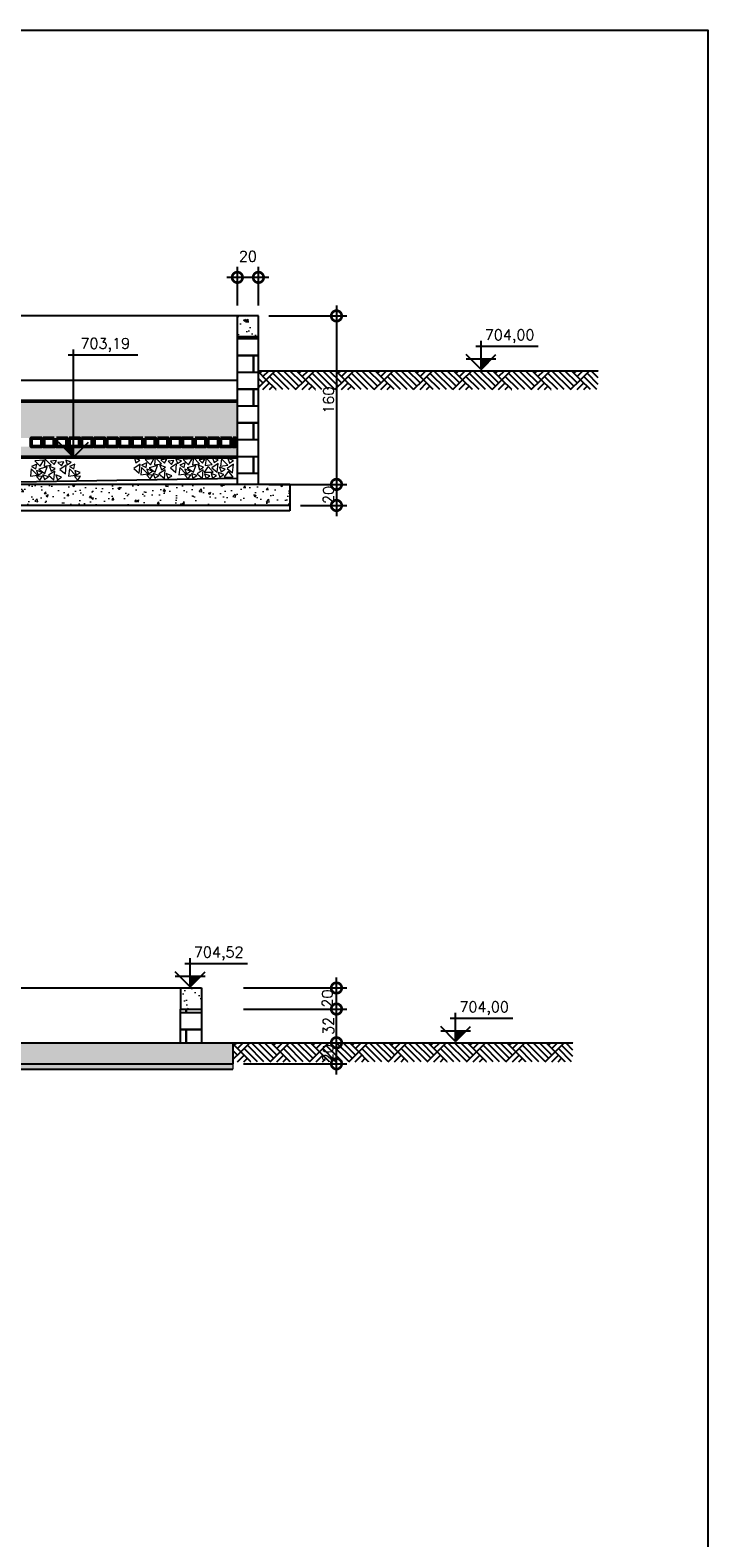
# Model space of a CAD drawing. Header units: millimetres. Extents: x 6945 to 10975, y 4271 to 7141.
# Tile 14 of 14: x 10331 to 10975, y 5709 to 7141. Entities that reach past the tile are written whole.
import ezdxf

# ---------------------------------------------------------------- set-up
doc = ezdxf.new("R2010")
doc.units = ezdxf.units.MM
doc.header["$LTSCALE"] = 0.1
doc.header["$MEASUREMENT"] = 0
doc.layers.get('Defpoints').update_dxf_attribs({"color": 200})
for name, color, linetype in [('-AREIA', 2, 'Continuous'), ('-HACHURA', 7, 'Continuous'), ('-LODO', 254, 'Continuous'), ('CARIMBO', 7, 'Continuous'), ('COTAS', 16, 'Continuous'), ('DIM', 7, 'Continuous'), ('ELEVAÇÃO', 2, 'Continuous'), ('ESTRUTURA', 6, 'Continuous'), ('NA', 130, 'Continuous'), ('TERRENO', 1, 'Continuous'), ('TEXTO', 2, 'Continuous')]:
    doc.layers.add(name, color=color, linetype=linetype)
for name, color, linetype, lineweight in [('-TIJOLO', 9, 'Continuous', 9), ('CONCRETO', 3, 'Continuous', 9), ('PAREDE4', 3, 'Continuous', 50)]:
    doc.layers.add(name, color=color, linetype=linetype, lineweight=lineweight)
doc.styles.add('ROMANS', font='ROMANS.shx')
doc.dimstyles.new('DIM50', dxfattribs={"dimscale": 0, "dimtxt": 10, "dimasz": 20, "dimexe": 10, "dimexo": 10, "dimgap": 2.5, "dimtad": 1, "dimdec": 0, "dimtxsty": 'ROMANS', "dimblk": 'ARCHTICK', "dimblk1": 'DOTSMALL', "dimblk2": 'DOTSMALL', "dimsah": 1, "dimcen": 2.5, "dimdle": 10, "dimclrd": 7, "dimclre": 7, "dimclrt": 2, "dimazin": 0, "dimtfac": 1, "dimtdec": 0, "dimtmove": 2, "dimatfit": 3, "dimldrblk": 'ARCHTICK', "dimfxl": 0, "dimarcsym": 0})
pattern_1 = [(50, (631.413, -1240.964), (21.517805, -1.882564), [2.25, -24.75]), (355, (631.413, -1240.964), (-4.16254, 22.565764), [1.8, -19.8]), (100.4514, (633.206, -1241.121), (17.35528, 20.683186), [1.912206, -21.034263]), (46.1842, (631.413, -1234.964), (32.01723, -4.96557), [3.375, -37.125]), (96.6356, (634.08, -1235.378), (28.03988, 29.223536), [2.86831, -31.55139]), (351.1842, (631.413, -1234.964), (28.03986, 29.22356), [2.7, -29.7]), (21, (634.413, -1236.464), (17.907212, -12.078567), [2.25, -24.75]), (326, (634.413, -1236.464), (7.29946, 21.7545), [1.8, -19.8]), (71.4514, (635.905, -1237.47), (25.20668, 9.675915), [1.912206, -21.034263]), (37.5, (631.413, -1240.9644), (0.3647957, 9.9868156), [0, -19.56, 0, -20.1, 0, -19.875]), (7.5, (631.413, -1240.964), (7.892086, 11.832351), [0, -11.46, 0, -19.11, 0, -7.575]), (327.5, (624.723, -1240.9644), (16.014673, -0.676646), [0, -7.5, 0, -23.4, 0, -31.05]), (317.5, (621.723, -1240.964), (17.495585, 3.00315), [0, -9.75, 0, -15.54, 0, -22.05])]
pattern_2 = [(50, (577.26, -1736.82), (21.517805, -1.882564), [2.25, -24.75]), (355, (577.26, -1736.82), (-4.16254, 22.565764), [1.8, -19.8]), (100.4514, (579.053, -1736.976), (17.35528, 20.683186), [1.912206, -21.034263]), (46.1842, (577.26, -1730.82), (32.01723, -4.96557), [3.375, -37.125]), (96.6356, (579.928, -1731.233), (28.03988, 29.223536), [2.86831, -31.55139]), (351.1842, (577.26, -1730.82), (28.03986, 29.22356), [2.7, -29.7]), (21, (580.26, -1732.32), (17.907212, -12.078567), [2.25, -24.75]), (326, (580.26, -1732.32), (7.29946, 21.7545), [1.8, -19.8]), (71.4514, (581.752, -1733.326), (25.20668, 9.675915), [1.912206, -21.034263]), (37.5, (577.26, -1736.8196), (0.3647957, 9.9868156), [0, -19.56, 0, -20.1, 0, -19.875]), (7.5, (577.26, -1736.82), (7.892086, 11.832351), [0, -11.46, 0, -19.11, 0, -7.575]), (327.5, (570.57, -1736.8196), (16.014673, -0.676646), [0, -7.5, 0, -23.4, 0, -31.05]), (317.5, (567.57, -1736.82), (17.495585, 3.00315), [0, -9.75, 0, -15.54, 0, -22.05])]

# ---------------------------------------------------------------- blocks, each defined once
blk = doc.blocks.new('_DOTSMALL')
at = {"color": 0, "linetype": 'ByBlock', "const_width": 0.5}
blk.add_lwpolyline([(-0.0625, 0, 1), (0.0625, 0, 1)], format="xyb", close=True, dxfattribs=at)
blk = doc.blocks.new('*D10')
at = {"layer": 'Defpoints', "color": 0}
for p in [(10548.1, 6869.8), (10548.1, 6709.8), (10622.3, 6709.8)]:
    blk.add_point(p, dxfattribs=at)
at = {"layer": 'DIM', "color": 7, "lineweight": -2}
for p, q in [((10622.3, 6879.8), (10622.3, 6699.8)), ((10558.1, 6869.8), (10632.3, 6869.8)), ((10558.1, 6709.8), (10632.3, 6709.8))]:
    blk.add_line(p, q, dxfattribs=at)
at = {"layer": 'DIM', "color": 7, "lineweight": -2, "xscale": 20, "yscale": 20, "zscale": 20}
for p, rotation in [((10622.3, 6869.8), 90), ((10622.3, 6709.8), 270)]:
    blk.add_blockref('_DOTSMALL', p, dxfattribs=dict(at, rotation=rotation))
at = {"layer": 'DIM', "color": 2, "insert": (10614.8, 6789.8), "char_height": 10, "attachment_point": 5, "rotation": 90, "style": 'ROMANS'}
blk.add_mtext('160', dxfattribs=at)
blk = doc.blocks.new('_ArchTick')
at = {"layer": 'COTAS', "color": 0, "const_width": 0.15}
blk.add_lwpolyline([(-0.5, -0.5), (0.5, 0.5)], dxfattribs=at)
blk = doc.blocks.new('*D11')
at = {"layer": 'Defpoints', "color": 0}
for p in [(10548.1, 6709.8), (10578.1, 6689.8), (10622.3, 6689.8)]:
    blk.add_point(p, dxfattribs=at)
at = {"layer": 'DIM', "color": 7, "lineweight": -2}
for p, q in [((10622.3, 6719.8), (10622.3, 6679.8)), ((10558.1, 6709.8), (10632.3, 6709.8)), ((10588.1, 6689.8), (10632.3, 6689.8))]:
    blk.add_line(p, q, dxfattribs=at)
at = {"layer": 'DIM', "color": 7, "lineweight": -2, "xscale": 20, "yscale": 20, "zscale": 20}
for p, rotation in [((10622.3, 6709.8), 90), ((10622.3, 6689.8), 270)]:
    blk.add_blockref('_DOTSMALL', p, dxfattribs=dict(at, rotation=rotation))
at = {"layer": 'DIM', "color": 2, "insert": (10614.7, 6699.8), "char_height": 10, "attachment_point": 5, "rotation": 90, "style": 'ROMANS'}
blk.add_mtext('20', dxfattribs=at)
blk = doc.blocks.new('*D29')
at = {"layer": 'Defpoints', "color": 0}
for p in [(10523.9, 6211.6), (10622.3, 6211.6), (10523.9, 6179.6)]:
    blk.add_point(p, dxfattribs=at)
at = {"layer": 'DIM', "color": 7, "lineweight": -2}
for p, q in [((10622.3, 6169.6), (10622.3, 6221.6)), ((10533.9, 6211.6), (10632.3, 6211.6)), ((10533.9, 6179.6), (10632.3, 6179.6))]:
    blk.add_line(p, q, dxfattribs=at)
at = {"layer": 'DIM', "color": 7, "lineweight": -2, "xscale": 20, "yscale": 20, "zscale": 20}
for p, rotation in [((10622.3, 6211.6), 90), ((10622.3, 6179.6), 270)]:
    blk.add_blockref('_DOTSMALL', p, dxfattribs=dict(at, rotation=rotation))
at = {"layer": 'DIM', "color": 2, "insert": (10614.8, 6195.6), "char_height": 10, "attachment_point": 5, "rotation": 90, "style": 'ROMANS'}
blk.add_mtext('32', dxfattribs=at)
blk = doc.blocks.new('*D30')
at = {"layer": 'Defpoints', "color": 0}
for p in [(10523.9, 6231.6), (10622.3, 6231.6), (10523.9, 6211.6)]:
    blk.add_point(p, dxfattribs=at)
at = {"layer": 'DIM', "color": 7, "lineweight": -2}
for p, q in [((10533.9, 6231.6), (10632.3, 6231.6)), ((10622.3, 6201.6), (10622.3, 6241.6)), ((10533.9, 6211.6), (10632.3, 6211.6))]:
    blk.add_line(p, q, dxfattribs=at)
at = {"layer": 'DIM', "color": 7, "lineweight": -2, "xscale": 20, "yscale": 20, "zscale": 20}
for p, rotation in [((10622.3, 6231.6), 90), ((10622.3, 6211.6), 270)]:
    blk.add_blockref('_DOTSMALL', p, dxfattribs=dict(at, rotation=rotation))
at = {"layer": 'DIM', "color": 2, "insert": (10613.6, 6221.6), "char_height": 10, "attachment_point": 5, "rotation": 90, "style": 'ROMANS'}
blk.add_mtext('20', dxfattribs=at)
blk = doc.blocks.new('*D31')
at = {"layer": 'Defpoints', "color": 0}
for p in [(10523.9, 6179.6), (10622.3, 6179.6), (10523.9, 6159.6)]:
    blk.add_point(p, dxfattribs=at)
at = {"layer": 'DIM', "color": 7, "lineweight": -2}
for p, q in [((10622.3, 6149.6), (10622.3, 6189.6)), ((10533.9, 6179.6), (10632.3, 6179.6)), ((10533.9, 6159.6), (10632.3, 6159.6))]:
    blk.add_line(p, q, dxfattribs=at)
at = {"layer": 'DIM', "color": 7, "lineweight": -2, "xscale": 20, "yscale": 20, "zscale": 20}
for p, rotation in [((10622.3, 6179.6), 90), ((10622.3, 6159.6), 270)]:
    blk.add_blockref('_DOTSMALL', p, dxfattribs=dict(at, rotation=rotation))
at = {"layer": 'DIM', "color": 2, "insert": (10614.2, 6169.6), "char_height": 10, "attachment_point": 5, "rotation": 90, "style": 'ROMANS'}
blk.add_mtext('20', dxfattribs=at)
blk = doc.blocks.new('*D47')
at = {"layer": 'Defpoints', "color": 0}
for p in [(10528.1, 6906.4), (10528.1, 6869.8), (10548.1, 6869.8)]:
    blk.add_point(p, dxfattribs=at)
at = {"layer": 'DIM', "color": 7, "lineweight": -2}
for p, q in [((10528.1, 6879.8), (10528.1, 6916.4)), ((10548.1, 6879.8), (10548.1, 6916.4)), ((10558.1, 6906.4), (10518.1, 6906.4))]:
    blk.add_line(p, q, dxfattribs=at)
at = {"layer": 'DIM', "color": 7, "lineweight": -2, "xscale": 20, "yscale": 20, "zscale": 20, "rotation": 180}
blk.add_blockref('_DOTSMALL', (10528.1, 6906.4), dxfattribs=at)
at = {"layer": 'DIM', "color": 7, "lineweight": -2, "xscale": 20, "yscale": 20, "zscale": 20}
blk.add_blockref('_DOTSMALL', (10548.1, 6906.4), dxfattribs=at)
at = {"layer": 'DIM', "color": 2, "insert": (10538.1, 6926.4), "char_height": 10, "attachment_point": 5, "style": 'ROMANS'}
blk.add_mtext('20', dxfattribs=at)

msp = doc.modelspace()

# ---------------------------------------------------------------- hatches: boundary and pattern name
at = {"layer": '-AREIA'}
h = msp.add_hatch(dxfattribs=at)
h.set_pattern_fill('AR-SAND', color=256, scale=5, style=0)
h.set_pattern_definition([(37.5, (2941.413, -1240.9644), (-0.314967, 9.634119), [0, -7.6, 0, -8.5, 0, -8.125]), (7.5, (2941.413, -1240.964), (8.848884, 14.11073), [0, -4.1, 0, -6.85, 0, -2.625]), (327.5, (2935.263, -1240.964), (15.570709, 0.028295), [0, -2.5, 0, -9, 0, -11.75]), (317.5, (2935.263, -1240.964), (15.030633, 4.388378), [0, -1.25, 0, -5.9, 0, -6.75])])
h.paths.add_polyline_path([(10528.1, 6753.8), (10526.1, 6753.8), (10526.1, 6745.8), (10524.1, 6745.8), (10524.1, 6753.8), (10522.1, 6753.8), (10522.1, 6745.8), (10512.1, 6745.8), (10512.1, 6753.8), (10510.1, 6753.8), (10510.1, 6745.8), (10500.1, 6745.8), (10500.1, 6753.8), (10498.1, 6753.8), (10498.1, 6745.8), (10488.1, 6745.8), (10488.1, 6753.8), (10486.1, 6753.8), (10486.1, 6745.8), (10476.1, 6745.8), (10476.1, 6753.8), (10474.1, 6753.8), (10474.1, 6745.8), (10464.1, 6745.8), (10464.1, 6753.8), (10462.1, 6753.8), (10462.1, 6745.8), (10452.1, 6745.8), (10452.1, 6753.8), (10450.1, 6753.8), (10450.1, 6745.8), (10440.1, 6745.8), (10440.1, 6753.8), (10438.1, 6753.8), (10438.1, 6745.8), (10428.1, 6745.8), (10428.1, 6753.8), (10426.1, 6753.8), (10426.1, 6745.8), (10416.1, 6745.8), (10416.1, 6753.8), (10414.1, 6753.8), (10414.1, 6745.8), (10404.1, 6745.8), (10404.1, 6753.8), (10402.1, 6753.8), (10402.1, 6745.8), (10392.1, 6745.8), (10392.1, 6753.8), (10390.1, 6753.8), (10390.1, 6745.8), (10380.1, 6745.8), (10380.1, 6753.8), (10378.1, 6753.8), (10378.1, 6745.8), (10368.1, 6745.8), (10368.1, 6753.8), (10366.1, 6753.8), (10366.1, 6745.8), (10356.1, 6745.8), (10356.1, 6753.8), (10354.1, 6753.8), (10354.1, 6745.8), (10344.1, 6745.8), (10344.1, 6753.8), (10342.1, 6753.8), (10342.1, 6745.8), (10332.1, 6745.8), (10332.1, 6753.8), (10330.1, 6753.8), (10330.1, 6745.8), (10320.1, 6745.8), (10320.1, 6753.8), (10318.1, 6753.8), (10318.1, 6745.8), (10308.1, 6745.8), (10308.1, 6753.8), (10306.1, 6753.8), (10306.1, 6745.8), (10296.1, 6745.8), (10296.1, 6753.8), (10294.1, 6753.8), (10294.1, 6745.8), (10284.1, 6745.8), (10284.1, 6753.8), (10282.1, 6753.8), (10282.1, 6745.8), (10272.1, 6745.8), (10272.1, 6753.8), (10270.1, 6753.8), (10270.1, 6745.8), (10260.1, 6745.8), (10260.1, 6753.8), (10258.1, 6753.8), (10258.1, 6745.8), (10248.1, 6745.8), (10248.1, 6753.8), (10246.1, 6753.8), (10246.1, 6745.8), (10236.1, 6745.8), (10236.1, 6753.8), (10234.1, 6753.8), (10234.1, 6745.8), (10224.1, 6745.8), (10224.1, 6753.8), (10222.1, 6753.8), (10222.1, 6745.8), (10212.1, 6745.8), (10212.1, 6753.8), (10210.1, 6753.8), (10210.1, 6745.8), (10200.1, 6745.8), (10200.1, 6753.8), (10198.1, 6753.8), (10198.1, 6745.8), (10188.1, 6745.8), (10188.1, 6753.8), (10186.1, 6753.8), (10186.1, 6745.8), (10176.1, 6745.8), (10176.1, 6753.8), (10174.1, 6753.8), (10174.1, 6745.8), (10164.1, 6745.8), (10164.1, 6753.8), (10162.1, 6753.8), (10162.1, 6745.8), (10152.1, 6745.8), (10152.1, 6753.8), (10150.1, 6753.8), (10150.1, 6745.8), (10140.1, 6745.8), (10140.1, 6753.8), (10138.1, 6753.8), (10138.1, 6745.8), (10128.1, 6745.8), (10128.1, 6753.8), (10126.1, 6753.8), (10126.1, 6745.8), (10116.1, 6745.8), (10116.1, 6753.8), (10114.1, 6753.8), (10114.1, 6745.8), (10104.1, 6745.8), (10104.1, 6753.8), (10102.1, 6753.8), (10102.1, 6745.8), (10092.1, 6745.8), (10092.1, 6753.8), (10090.1, 6753.8), (10090.1, 6745.8), (10080.1, 6745.8), (10080.1, 6753.8), (10078.1, 6753.8), (10078.1, 6745.8), (10068.1, 6745.8), (10068.1, 6753.8), (10066.1, 6753.8), (10066.1, 6745.8), (10056.1, 6745.8), (10056.1, 6753.8), (10054.1, 6753.8), (10054.1, 6745.8), (10044.1, 6745.8), (10044.1, 6753.8), (10042.1, 6753.8), (10042.1, 6745.8), (10032.1, 6745.8), (10032.1, 6753.8), (10030.1, 6753.8), (10030.1, 6745.8), (10020.1, 6745.8), (10020.1, 6753.8), (10018.1, 6753.8), (10018.1, 6745.8), (10008.1, 6745.8), (10008.1, 6753.8), (10006.1, 6753.8), (10006.1, 6745.8), (9996.1, 6745.8), (9996.1, 6753.8), (9994.1, 6753.8), (9994.1, 6745.8), (9984.1, 6745.8), (9984.1, 6753.8), (9982.1, 6753.8), (9982.1, 6745.8), (9972.1, 6745.8), (9972.1, 6753.8), (9970.1, 6753.8), (9970.1, 6745.8), (9960.1, 6745.8), (9960.1, 6753.8), (9958.1, 6753.8), (9958.1, 6745.8), (9948.1, 6745.8), (9948.1, 6753.8), (9946.1, 6753.8), (9946.1, 6745.8), (9936.1, 6745.8), (9936.1, 6753.8), (9934.1, 6753.8), (9934.1, 6745.8), (9924.1, 6745.8), (9924.1, 6753.8), (9922.1, 6753.8), (9922.1, 6745.8), (9912.1, 6745.8), (9912.1, 6753.8), (9910.1, 6753.8), (9910.1, 6745.8), (9900.1, 6745.8), (9900.1, 6753.8), (9898.1, 6753.8), (9898.1, 6745.8), (9888.1, 6745.8), (9888.1, 6753.8), (9886.1, 6753.8), (9886.1, 6745.8), (9876.1, 6745.8), (9876.1, 6753.8), (9874.1, 6753.8), (9874.1, 6745.8), (9864.1, 6745.8), (9864.1, 6753.8), (9862.1, 6753.8), (9862.1, 6745.8), (9852.1, 6745.8), (9852.1, 6753.8), (9850.1, 6753.8), (9850.1, 6745.8), (9840.1, 6745.8), (9840.1, 6753.8), (9838.1, 6753.8), (9838.1, 6745.8), (9828.1, 6745.8), (9828.1, 6753.8), (9826.1, 6753.8), (9826.1, 6745.8), (9816.1, 6745.8), (9816.1, 6753.8), (9814.1, 6753.8), (9814.1, 6745.8), (9804.1, 6745.8), (9804.1, 6753.8), (9802.1, 6753.8), (9802.1, 6745.8), (9792.1, 6745.8), (9792.1, 6753.8), (9790.1, 6753.8), (9790.1, 6745.8), (9780.1, 6745.8), (9780.1, 6753.8), (9778.1, 6753.8), (9778.1, 6735.8), (10528.1, 6735.8)])
at = {"layer": '-LODO'}
msp.add_hatch(color=256, dxfattribs=at).paths.add_polyline_path([(9778.1, 6788.8), (9778.1, 6753.8), (10528.1, 6753.8), (10528.1, 6788.8)])
at = {"layer": '-TIJOLO'}
h = msp.add_hatch(dxfattribs=at)
h.set_pattern_fill('AR-B816C', color=256, scale=2, style=0)
h.paths.add_polyline_path([(10528.1, 6709.8), (10548.1, 6709.8), (10548.1, 6849.8), (10528.1, 6849.8)])
h = msp.add_hatch(dxfattribs=at)
h.set_pattern_fill('AR-B816C', color=256, scale=2, style=0)
h.paths.add_polyline_path([(10473.9, 6179.6), (10493.9, 6179.6), (10493.9, 6211.6), (10473.9, 6211.6)])
at = {"layer": 'CONCRETO'}
h = msp.add_hatch(dxfattribs=at)
h.set_pattern_fill('AR-CONC', color=256, scale=3, style=0)
h.set_pattern_definition(pattern_1)
h.paths.add_polyline_path([(10548.1, 6849.8), (10548.1, 6869.8), (10528.1, 6869.8), (10528.1, 6849.8)])
h = msp.add_hatch(dxfattribs=at)
h.set_pattern_fill('AR-CONC', color=256, scale=3, style=0)
h.set_pattern_definition(pattern_1)
h.paths.add_polyline_path([(10578.1, 6689.8), (10578.1, 6709.8), (10168.1, 6709.8), (10168.1, 6684.8), (10153.1, 6684.8), (10153.1, 6664.8), (10188.1, 6664.8), (10188.1, 6689.8)])
h = msp.add_hatch(dxfattribs=at)
h.set_pattern_fill('AR-CONC', color=256, scale=3, style=0)
h.set_pattern_definition(pattern_2)
h.paths.add_polyline_path([(10473.9, 6231.6), (10473.9, 6211.6), (10493.9, 6211.6), (10493.9, 6231.6)])
h = msp.add_hatch(dxfattribs=at)
h.set_pattern_fill('AR-CONC', color=256, scale=3, style=0)
h.set_pattern_definition(pattern_2)
h.paths.add_polyline_path([(10523.9, 6179.6), (10523.9, 6159.6), (9118.9, 6159.6), (9118.9, 6179.6)])
h = msp.add_hatch(dxfattribs=at)
h.set_pattern_fill('AR-CONC', scale=3, style=0)
h.set_pattern_definition(pattern_2)
h.paths.add_polyline_path([(10523.9, 6159.6), (9903.9, 6159.6), (9903.9, 6154.6), (10523.9, 6154.6)])
at = {"layer": 'ELEVAÇÃO'}
for points in [[(10759.7, 6829.1), (10769.8, 6829.1), (10759.7, 6819)], [(10372.4, 6745.9), (10362.2, 6745.9), (10372.4, 6735.8)], [(10483.2, 6242.9), (10493.4, 6242.9), (10483.2, 6232.8)], [(10735.5, 6191), (10745.7, 6191), (10735.5, 6180.8)]]:
    msp.add_hatch(color=256, dxfattribs=at).paths.add_polyline_path(points)
at = {"layer": 'TERRENO'}
h = msp.add_hatch(dxfattribs=at)
h.set_pattern_fill('AR-PARQ1', scale=2.2, angle=45, style=0)
h.set_pattern_definition([(135, (-8130.75, 70.188), (-37.335238, 4e-15), [26.4, -26.4]), (135, (-8127.638, 73.3), (-37.335238, 4e-15), [26.4, -26.4]), (135, (-8124.526, 76.41), (-37.335238, 4e-15), [26.4, -26.4]), (135, (-8121.415, 79.522), (-37.335238, 4e-15), [26.4, -26.4]), (135, (-8118.304, 82.633), (-37.335238, 4e-15), [26.4, -26.4]), (135, (-8115.193, 85.745), (-37.335238, 4e-15), [26.4, -26.4]), (135, (-8112.08, 88.856), (-37.335238, 4e-15), [26.4, -26.4]), (45, (-8149.417, 88.856), (37.335238, -4e-15), [26.4, -26.4]), (45, (-8152.528, 91.967), (37.335238, -4e-15), [26.4, -26.4]), (45, (-8155.64, 95.078), (37.335238, -4e-15), [26.4, -26.4]), (45, (-8158.75, 98.19), (37.335238, -4e-15), [26.4, -26.4]), (45, (-8161.862, 101.3), (37.335238, -4e-15), [26.4, -26.4]), (45, (-8164.973, 104.412), (37.335238, -4e-15), [26.4, -26.4]), (45, (-8168.084, 107.523), (37.335238, -4e-15), [26.4, -26.4])])
h.paths.add_polyline_path([(10676.4, 6817.8), (10676.4, 6817.8), (10676.4, 6817.8), (10548.1, 6817.8), (10548.1, 6799.8), (10871.2, 6799.8), (10871.2, 6817.8)])
h = msp.add_hatch(dxfattribs=at)
h.set_pattern_fill('AR-PARQ1', scale=2.2, angle=45, style=0)
h.set_pattern_definition([(135, (-8154.902, -567.974), (-37.335238, 4e-15), [26.4, -26.4]), (135, (-8151.79, -564.863), (-37.335238, 4e-15), [26.4, -26.4]), (135, (-8148.68, -561.752), (-37.335238, 4e-15), [26.4, -26.4]), (135, (-8145.568, -558.64), (-37.335238, 4e-15), [26.4, -26.4]), (135, (-8142.457, -555.53), (-37.335238, 4e-15), [26.4, -26.4]), (135, (-8139.345, -552.418), (-37.335238, 4e-15), [26.4, -26.4]), (135, (-8136.234, -549.306), (-37.335238, 4e-15), [26.4, -26.4]), (45, (-8173.57, -549.306), (37.335238, -4e-15), [26.4, -26.4]), (45, (-8176.68, -546.195), (37.335238, -4e-15), [26.4, -26.4]), (45, (-8179.792, -543.084), (37.335238, -4e-15), [26.4, -26.4]), (45, (-8182.903, -539.973), (37.335238, -4e-15), [26.4, -26.4]), (45, (-8186.014, -536.861), (37.335238, -4e-15), [26.4, -26.4]), (45, (-8189.126, -533.75), (37.335238, -4e-15), [26.4, -26.4]), (45, (-8192.237, -530.64), (37.335238, -4e-15), [26.4, -26.4])])
h.paths.add_polyline_path([(10652.2, 6179.6), (10652.2, 6179.6), (10652.2, 6179.6), (10523.9, 6179.6), (10523.9, 6161.6), (10847.1, 6161.6), (10847.1, 6179.6)])

# ---------------------------------------------------------------- linework, layer by layer
at = {"layer": '-HACHURA'}
msp.add_line((10168.1, 6709.8), (10528.1, 6715.8), dxfattribs=at)
at = {"layer": 'CARIMBO', "color": 9}
msp.add_lwpolyline([(6945.3, 4271.2), (6945.3, 7141.2), (10975.3, 7141.2), (10975.3, 4973.1), (10100.3, 4973.1), (10100.3, 4271.2)], close=True, dxfattribs=at)
at = {"layer": 'CONCRETO', "color": 1}
msp.add_line((10523.9, 6159.6), (10523.9, 6154.6), dxfattribs=at)
at = {"layer": 'CONCRETO', "color": 7}
for points in [[(10337.4, 6729.1), (10332.3, 6726.8), (10336.5, 6724.7)], [(10344, 6732.9), (10335.6, 6732.2), (10340.6, 6727.1)], [(10351, 6728.1), (10345.2, 6734.2), (10344.4, 6727.1)], [(10356.2, 6732.6), (10350.6, 6732), (10354, 6728.7)], [(10363, 6731.3), (10357.4, 6730.7), (10360.8, 6727.4)], [(10370.1, 6730.9), (10364.9, 6732.9), (10366.4, 6728.4)], [(10373.6, 6729.1), (10368.5, 6726.8), (10372.8, 6724.7)], [(10435.4, 6732.7), (10430.2, 6734.7), (10431.7, 6730.2)], [(10442.2, 6730.4), (10437.1, 6728.1), (10441.4, 6726)], [(10448.8, 6734.1), (10440.4, 6733.5), (10445.4, 6728.4)], [(10455.9, 6729.4), (10450.1, 6735.5), (10449.2, 6728.4)], [(10461.1, 6733.9), (10455.5, 6733.3), (10458.8, 6729.9)], [(10467.8, 6732.6), (10462.2, 6732), (10465.6, 6728.6)], [(10469.5, 6721), (10470.3, 6729.4), (10464.4, 6725.4)], [(10475, 6732.2), (10469.7, 6734.2), (10471.3, 6729.7)], [(10478.5, 6730.4), (10473.3, 6728), (10477.6, 6726)], [(10485.1, 6734.1), (10476.7, 6733.5), (10481.6, 6728.3)], [(10492.1, 6729.4), (10486.3, 6735.5), (10485.4, 6728.3)], [(10497.3, 6733.8), (10491.7, 6733.3), (10495.1, 6729.9)], [(10504.3, 6728.7), (10498.4, 6734.8), (10497.6, 6727.7)], [(10508.9, 6721.3), (10509.7, 6729.7), (10503.8, 6725.7)], [(10509.7, 6733), (10504.5, 6735), (10506, 6730.5)], [(10518.9, 6728.1), (10513.1, 6734.1), (10512.2, 6727)], [(10524.3, 6732.4), (10519.1, 6734.4), (10520.6, 6729.9)], [(10338, 6718.7), (10332.2, 6724.7), (10331.4, 6717.6)], [(10342.8, 6717.6), (10337.2, 6717.4), (10340.3, 6713.9)], [(10342.5, 6721.1), (10337.3, 6723.1), (10338.8, 6718.6)], [(10347.4, 6726.5), (10339.3, 6724.2), (10345.2, 6720.1)], [(10348.6, 6717), (10343.3, 6719), (10344.9, 6714.5)], [(10353.8, 6714.1), (10354.7, 6722.5), (10348.7, 6718.5)], [(10354.8, 6724.9), (10349.6, 6726.9), (10351.1, 6722.4)], [(10361, 6716.8), (10355.7, 6718.8), (10357.2, 6714.3)], [(10364.7, 6719.7), (10365.5, 6728.1), (10359.5, 6724.1)], [(10374.3, 6718.6), (10368.4, 6724.7), (10367.6, 6717.6)], [(10379, 6717.6), (10373.4, 6717.4), (10376.6, 6713.8)], [(10378.7, 6721.1), (10373.5, 6723.1), (10375, 6718.6)], [(10434.9, 6720.6), (10435.7, 6729), (10429.7, 6725)], [(10442.9, 6719.9), (10437.1, 6726), (10436.2, 6718.9)], [(10447.6, 6718.9), (10442, 6718.7), (10445.2, 6715.1)], [(10447.4, 6722.4), (10442.1, 6724.4), (10443.6, 6719.9)], [(10452.3, 6727.8), (10444.2, 6725.4), (10450, 6721.4)], [(10453.4, 6718.3), (10448.2, 6720.3), (10449.7, 6715.8)], [(10458.7, 6715.4), (10459.5, 6723.8), (10453.6, 6719.8)], [(10459.7, 6726.2), (10454.4, 6728.2), (10456, 6723.7)], [(10465.8, 6718.1), (10460.5, 6720.1), (10462.1, 6715.6)], [(10479.1, 6719.9), (10473.3, 6726), (10472.4, 6718.9)], [(10483.6, 6722.4), (10478.3, 6724.3), (10479.9, 6719.9)], [(10483.9, 6718.9), (10478.3, 6718.7), (10481.4, 6715.1)], [(10488.5, 6727.7), (10480.4, 6725.4), (10486.3, 6721.4)], [(10489.7, 6718.3), (10484.4, 6720.2), (10485.9, 6715.7)], [(10494.9, 6715.4), (10495.7, 6723.8), (10489.8, 6719.8)], [(10495.9, 6726.2), (10490.7, 6728.1), (10492.2, 6723.6)], [(10496.6, 6721.4), (10505, 6721.3), (10500.5, 6726.9)], [(10502, 6718.1), (10496.8, 6720), (10498.3, 6715.5)], [(10508.3, 6718.3), (10503.1, 6720.2), (10504.6, 6715.8)], [(10515.1, 6719.1), (10509.8, 6721.1), (10511.3, 6716.6)], [(10516.5, 6724.2), (10511.2, 6726.2), (10512.7, 6721.7)], [(10515.7, 6716.9), (10524.2, 6716.8), (10519.7, 6722.4)], [(10523.5, 6720.7), (10524.3, 6729), (10518.4, 6725)]]:
    msp.add_lwpolyline(points, close=True, dxfattribs=at)
at = {"layer": 'ELEVAÇÃO', "color": 3, "linetype": 'Continuous'}
for p, q in [((10759.7, 6819), (10759.7, 6846.1)), ((10367.4, 6832.9), (10433.4, 6832.9)), ((10372.4, 6735.8), (10372.4, 6837.9)), ((10759.7, 6819), (10745.6, 6833.1)), ((10754.7, 6841.1), (10814, 6841.1)), ((10759.7, 6819), (10773.8, 6833.1)), ((10745.6, 6829.1), (10773.8, 6829.1)), ((10372.4, 6735.8), (10358.2, 6749.9)), ((10386.5, 6745.9), (10358.2, 6745.9)), ((10372.4, 6735.8), (10386.5, 6749.9)), ((10483.2, 6232.8), (10483.2, 6259.9)), ((10483.2, 6232.8), (10469.1, 6246.9)), ((10469.1, 6242.9), (10497.4, 6242.9)), ((10478.2, 6254.9), (10537.6, 6254.9)), ((10483.2, 6232.8), (10497.4, 6246.9)), ((10730.5, 6202.9), (10789.9, 6202.9)), ((10735.5, 6180.8), (10735.5, 6207.9)), ((10735.5, 6180.8), (10721.4, 6195)), ((10721.4, 6191), (10749.7, 6191)), ((10735.5, 6180.8), (10749.7, 6195))]:
    msp.add_line(p, q, dxfattribs=at)
at = {"layer": 'ESTRUTURA', "color": 2}
for p, q in [((10528.1, 6869.8), (9778.1, 6869.8)), ((10113.9, 6231.6), (10473.9, 6231.6))]:
    msp.add_line(p, q, dxfattribs=at)
at = {"layer": 'ESTRUTURA'}
for p, q in [((10528.1, 6709.8), (10528.1, 6869.8)), ((10548.1, 6869.8), (10528.1, 6869.8)), ((10548.1, 6709.8), (10548.1, 6869.8)), ((10548.1, 6849.8), (10528.1, 6849.8)), ((10578.1, 6709.8), (10168.1, 6709.8)), ((10578.1, 6709.8), (10578.1, 6689.8)), ((10578.1, 6689.8), (10188.1, 6689.8)), ((10473.9, 6231.6), (10493.9, 6231.6)), ((10473.9, 6231.6), (10473.9, 6211.6)), ((10493.9, 6231.6), (10493.9, 6211.6)), ((10473.9, 6179.6), (10473.9, 6211.6)), ((10473.9, 6211.6), (10493.9, 6211.6)), ((10493.9, 6211.6), (10493.9, 6179.6)), ((7713.9, 6179.6), (10523.9, 6179.6)), ((10523.9, 6179.6), (10523.9, 6159.6)), ((7713.9, 6159.6), (10523.9, 6159.6))]:
    msp.add_line(p, q, dxfattribs=at)
at = {"layer": 'ESTRUTURA', "color": 4}
for p, q in [((10578.1, 6689.8), (10578.1, 6684.8)), ((10578.1, 6684.8), (10188.1, 6684.8)), ((7713.9, 6154.6), (10523.9, 6154.6))]:
    msp.add_line(p, q, dxfattribs=at)
at = {"layer": 'NA'}
msp.add_line((9778.1, 6808.8), (10528.1, 6808.8), dxfattribs=at)
at = {"layer": 'PAREDE4'}
msp.add_line((9778.1, 6788.8), (10528.1, 6788.8), dxfattribs=at)
at = {"layer": 'PAREDE4', "color": 7}
msp.add_line((10528.1, 6735.8), (9778.1, 6735.8), dxfattribs=at)
at = {"layer": 'PAREDE4'}
for points in [[(10342.1, 6753.8), (10332.1, 6753.8), (10332.1, 6745.8), (10342.1, 6745.8), (10342.1, 6753.8)], [(10354.1, 6753.8), (10344.1, 6753.8), (10344.1, 6745.8), (10354.1, 6745.8), (10354.1, 6753.8)], [(10356.1, 6753.8), (10356.1, 6745.8), (10366.1, 6745.8), (10366.1, 6753.8), (10356.1, 6753.8)], [(10368.1, 6753.8), (10368.1, 6745.8), (10378.1, 6745.8), (10378.1, 6753.8), (10368.1, 6753.8)], [(10380.1, 6753.8), (10380.1, 6745.8), (10390.1, 6745.8), (10390.1, 6753.8), (10380.1, 6753.8)], [(10392.1, 6753.8), (10392.1, 6745.8), (10402.1, 6745.8), (10402.1, 6753.8), (10392.1, 6753.8)], [(10404.1, 6753.8), (10404.1, 6745.8), (10414.1, 6745.8), (10414.1, 6753.8), (10404.1, 6753.8)], [(10416.1, 6753.8), (10416.1, 6745.8), (10426.1, 6745.8), (10426.1, 6753.8), (10416.1, 6753.8)], [(10438.1, 6753.8), (10428.1, 6753.8), (10428.1, 6745.8), (10438.1, 6745.8), (10438.1, 6753.8)], [(10440.1, 6753.8), (10440.1, 6745.8), (10450.1, 6745.8), (10450.1, 6753.8), (10440.1, 6753.8)], [(10452.1, 6753.8), (10452.1, 6745.8), (10462.1, 6745.8), (10462.1, 6753.8), (10452.1, 6753.8)], [(10464.1, 6753.8), (10464.1, 6745.8), (10474.1, 6745.8), (10474.1, 6753.8), (10464.1, 6753.8)], [(10486.1, 6753.8), (10476.1, 6753.8), (10476.1, 6745.8), (10486.1, 6745.8), (10486.1, 6753.8)], [(10488.1, 6753.8), (10488.1, 6745.8), (10498.1, 6745.8), (10498.1, 6753.8), (10488.1, 6753.8)], [(10500.1, 6753.8), (10500.1, 6745.8), (10510.1, 6745.8), (10510.1, 6753.8), (10500.1, 6753.8)], [(10512.1, 6753.8), (10512.1, 6745.8), (10522.1, 6745.8), (10522.1, 6753.8), (10512.1, 6753.8)], [(10524.1, 6753.8), (10524.1, 6745.8), (10526.1, 6745.8), (10526.1, 6753.8), (10524.1, 6753.8)]]:
    msp.add_lwpolyline(points, dxfattribs=at)
at = {"layer": 'TERRENO'}
for p, q in [((10548.1, 6817.8), (10871.2, 6817.8)), ((10523.9, 6179.6), (10847.1, 6179.6))]:
    msp.add_line(p, q, dxfattribs=at)

# ---------------------------------------------------------------- texts
at = {"layer": 'TEXTO', "style": 'ROMANS'}
msp.add_text('703,19', height=10, dxfattribs=at).set_placement((10378.9, 6838.7))
for s, p in [('704,00', (10763.3, 6846.9)), ('704,52', (10486.8, 6260.7)), ('704,00', (10739.1, 6208.7))]:
    msp.add_text(s, height=10, rotation=360, dxfattribs=at).set_placement(p)

# ---------------------------------------------------------------- dimensions: what is measured, and where the dimension line sits
at = {"layer": 'DIM'}
dim = msp.add_linear_dim(base=(10528.1, 6906.4), p1=(10548.1, 6869.8), p2=(10528.1, 6869.8), dimstyle='DIM50', override={"dimscale": 1}, dxfattribs=at)
dim.commit()
dim.dimension.update_dxf_attribs({"geometry": '*D47', "text_midpoint": (10538.1, 6926.4)})
for base, p1, p2, picture, middle in [((10622.3, 6709.8), (10548.1, 6869.8), (10548.1, 6709.8), '*D10', (10614.8, 6789.8)), ((10622.3, 6211.6), (10523.9, 6179.6), (10523.9, 6211.6), '*D29', (10614.8, 6195.6))]:
    dim = msp.add_linear_dim(base=base, p1=p1, p2=p2, angle=90, dimstyle='DIM50', override={"dimscale": 1}, dxfattribs=at)
    dim.commit()
    dim.dimension.update_dxf_attribs({"geometry": picture, "text_midpoint": middle})
for base, p1, p2, picture, middle in [((10622.3, 6689.8), (10548.1, 6709.8), (10578.1, 6689.8), '*D11', (10614.7, 6699.8)), ((10622.3, 6231.6), (10523.9, 6211.6), (10523.9, 6231.6), '*D30', (10613.6, 6221.6)), ((10622.3, 6179.6), (10523.9, 6159.6), (10523.9, 6179.6), '*D31', (10614.2, 6169.6))]:
    dim = msp.add_linear_dim(base=base, p1=p1, p2=p2, angle=90, dimstyle='DIM50', override={"dimscale": 1}, dxfattribs=at)
    dim.commit()
    dim.dimension.update_dxf_attribs({"geometry": picture, "text_midpoint": middle, "dimtype": 160})

doc.saveas('drawing.dxf')
